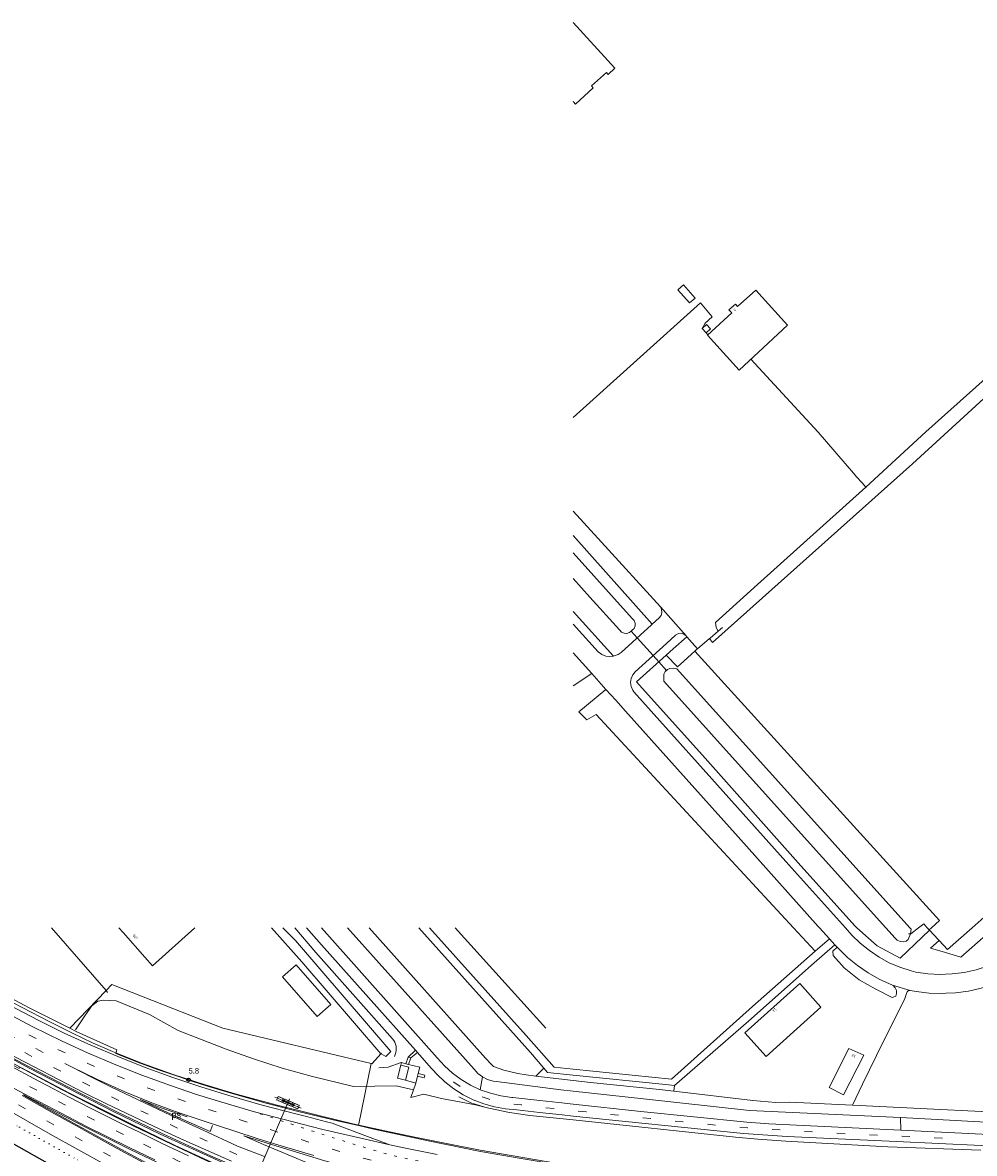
# Model space of a CAD drawing. Header units: metres. Extents: x 83575 to 86200, y 450600 to 453750.
# Tile 91 of 94: x 85096 to 85448, y 453317 to 453735. Entities that reach past the tile are written whole.
import ezdxf
from ezdxf.enums import TextEntityAlignment as Align

# ---------------------------------------------------------------- set-up
doc = ezdxf.new("R2010")
doc.units = ezdxf.units.M
for name, pattern in [('13strp', [4, 1, -3]), ('39strp', [12, 3, -9]), ('bhgrns', [2, 0, -2]), ('CENTER', [2, 1.25, -0.25, 0.25, -0.25]), ('DASHED2', [0.375, 0.25, -0.125])]:
    doc.linetypes.add(name, pattern=pattern)
for name, color, linetype, lineweight in [('bw-bs-portaal', 253, 'Continuous', 18), ('gr-bs-geleiderail', 253, 'geleiderail', 18), ('gw-bs-grondwerklijn', 253, 'Continuous', 18), ('kd-bs-bhgrns', 253, 'bhgrns', 18), ('kd-bs-kadastralegrens', 253, 'Continuous', 18), ('mk-bs-13streep 0.45', 253, '13strp', 18), ('mk-bs-39streep 0.15', 253, '39strp', 18), ('mk-bs-streep 0.15', 253, 'Continuous', 18), ('mk-bs-vlakmark', 253, 'Continuous', 18), ('og-bs-bebouwing', 253, 'Continuous', 18), ('og-bs-huisnummer', 253, 'Continuous', 18), ('og-bs-spoor NS', 253, 'Continuous', 25), ('vh-bs-randverharding', 253, 'Continuous', 18), ('wb-bs-taludbesch', 253, 'Continuous', 18), ('wh-bs-duiker', 253, 'duiker', 18), ('wm-bs-hectometerbord text', 253, 'Continuous', 18)]:
    doc.layers.add(name, color=color, linetype=linetype, lineweight=lineweight)
doc.styles.add('rtw_iso', font='iso-rtw.shx')
doc.styles.add('Styledgn001', font='dgn001.shx')
doc.linetypes.add('duiker', pattern='A,0,-2,[15,RTW.shx,S=1,R=0,X=0,Y=0],-2', length=4)
doc.linetypes.add('geleiderail', pattern='A,2,-1,[175,RTW.shx,S=0.5,R=0,X=0,Y=0],-1', length=4)

# ---------------------------------------------------------------- blocks, each defined once
blk = doc.blocks.new('poer SB40-flat-52')
h = blk.add_hatch()
h.set_pattern_fill('ACET-2D-ANSI31', color=252, angle=336.9284, style=0)
h.set_pattern_definition([(21.9283815, (-85194.4804, -453335.157), (-1.185695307, 2.945293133), [])])
h.paths.add_polyline_path([(-2.01, 0.85), (2.01, -0.85), (2.14, -0.53), (-1.87, 1.18)])
at = {"layer": 'bw-bs-portaal', "linetype": 'CENTER'}
for points in [[(4.9, -1.9), (-4.76, 2.22)], [(-0.6, -1.4), (0.73, 1.73)]]:
    blk.add_lwpolyline(points, dxfattribs=at)
at = {"layer": 'bw-bs-portaal', "linetype": 'DASHED2'}
blk.add_lwpolyline([(-4.12, 1.18), (3.7, -2.15), (4.25, -0.86), (-3.57, 2.47)], close=True, dxfattribs=at)
at = {"layer": 'bw-bs-portaal', "linetype": 'CENTER'}
for points in [[(-2.26, 0.83), (-2.02, 1.38), (-1.29, 1.06), (-1.52, 0.51), (-2.26, 0.83)], [(1.42, -0.74), (1.66, -0.19), (2.39, -0.5), (2.16, -1.06), (1.42, -0.74)]]:
    blk.add_lwpolyline(points, close=True, dxfattribs=at)
at = {"layer": 'bw-bs-portaal', "linetype": 'Continuous'}
blk.add_lwpolyline([(2.01, -0.85), (2.14, -0.53), (-1.87, 1.18), (-2.01, 0.85)], close=True, dxfattribs=at)
blk = doc.blocks.new('dtbattr-r-flat-19')
at = {"layer": 'mk-bs-vlakmark', "style": 'rtw_iso'}
blk.add_attdef('TAG', text='', height=2.5, dxfattribs=at).set_placement((0, 0), align=Align.MIDDLE_CENTER)
blk = doc.blocks.new('HMP1-flat-183')
at = {"color": 253}
blk.add_circle((0, 0), 0.625, dxfattribs=at)

msp = doc.modelspace()

# ---------------------------------------------------------------- linework, layer by layer
at = {"layer": 'bw-bs-portaal', "flags": 128}
msp.add_lwpolyline([(85193.88, 453333.75), (85183.16, 453308.59)], dxfattribs=at)
at = {"layer": 'gr-bs-geleiderail', "flags": 128}
for points in [[(85136.18, 453327.62), (85113.83, 453338.79), (85088.95, 453351.93), (85066.14, 453364.34), (85036.41, 453381.16), (85010.67, 453396.11), (85004.05, 453400)], [(85005.71, 453400.28), (85027.43, 453387.83), (85060.47, 453369.06), (85079.71, 453358.38), (85099.06, 453347.91), (85117.71, 453338.28), (85130.18, 453331.9), (85147.33, 453323.72), (85170.06, 453313.31), (85190.25, 453304.58), (85212.45, 453295.48), (85224.59, 453290.82), (85235.83, 453286.62), (85257.44, 453278.76), (85273.51, 453273.19), (85284.84, 453269.25), (85299.03, 453264.39), (85313.25, 453259.63), (85327.5, 453254.94), (85336.99, 453251.77), (85353.09, 453246.31), (85363.51, 453242.81), (85373.98, 453239.42), (85389.2, 453234.48), (85403.44, 453229.79), (85411.92, 453226.78), (85427.01, 453221.44), (85434.53, 453218.72), (85452.36, 453212.16), (85459.85, 453209.36), (85466.38, 453206.83), (85479.29, 453201.4), (85485.8, 453198.83), (85498.82, 453193.69), (85508.01, 453189.75), (85519.96, 453184.65), (85532.44, 453179.23)], [(85106.28, 453365.27), (85086.22, 453375.68), (85067.78, 453385.73), (85053.86, 453393.61), (85042.54, 453400)], [(85203.02, 453331.28), (85190.48, 453334.44), (85175.03, 453338.6), (85163.53, 453342.04), (85152.12, 453345.74), (85140.81, 453349.76), (85129.68, 453354.24), (85122.32, 453357.39), (85115.1, 453360.83), (85106.28, 453365.27)], [(85136.18, 453327.62), (85152.81, 453319.53), (85166.55, 453313.14), (85179.73, 453307.16), (85194.07, 453300.88), (85204.23, 453296.74), (85215.09, 453292.24), (85226.52, 453287.46), (85237.37, 453283.28), (85247.43, 453279.6), (85260.06, 453274.91), (85269.97, 453271.37), (85287.55, 453265.16), (85300.16, 453260.67), (85317.74, 453254.48), (85332.91, 453249.37), (85346.81, 453244.68), (85364.42, 453238.78), (85379.62, 453233.61), (85398.58, 453227.16), (85413.72, 453221.92), (85432.45, 453215.21), (85453.73, 453207.23), (85473.23, 453199.69)], [(85253.79, 453320.07), (85242.02, 453322.42), (85230.28, 453324.91), (85218.56, 453327.5), (85206.89, 453330.29), (85203.02, 453331.28)], [(85368.12, 453300.52), (85344.43, 453304.35), (85324.71, 453307.71), (85308.94, 453310.36), (85297.1, 453312.34), (85281.34, 453315.1), (85265.57, 453317.82), (85253.79, 453320.07)]]:
    msp.add_lwpolyline(points, dxfattribs=at)
at = {"layer": 'gw-bs-grondwerklijn'}
for p, q in [((85300, 453545), (85329.17, 453512.17)), ((85345.92, 453503.15), (85341.99, 453507.58)), ((85339.59, 453497.43), (85345, 453502.29)), ((85300, 453489.43), (85306.89, 453493.94)), ((85458.09, 453409.41), (85447.46, 453400)), ((85197.06, 453400), (85204.88, 453390.84)), ((85381.38, 453400), (85389.43, 453391.3)), ((85431.57, 453399.25), (85432.4, 453400)), ((85431.75, 453399.04), (85431.57, 453399.25)), ((85204.88, 453390.84), (85233.21, 453358.97)), ((85127.29, 453376.74), (85113.94, 453362.81)), ((85119.39, 453367.38), (85122.03, 453371.13)), ((85122.03, 453371.13), (85124.2, 453372.82)), ((85124.2, 453372.82), (85126.41, 453373.22)), ((85126.41, 453373.22), (85128.59, 453373.05)), ((85128.59, 453373.05), (85130.97, 453373.02)), ((85130.97, 453373.02), (85143.39, 453367.94)), ((85115.95, 453362.23), (85119.39, 453367.38)), ((85143.39, 453367.94), (85153.9, 453362)), ((85171.66, 453355.13), (85153.9, 453362)), ((85233.69, 453358.31), (85233.21, 453358.97)), ((85234.05, 453357.63), (85233.69, 453358.31)), ((85234.33, 453356.91), (85234.05, 453357.63)), ((85234.5, 453356.16), (85234.33, 453356.91)), ((85181.78, 453351.5), (85171.66, 453355.13)), ((85233.91, 453352.42), (85234.22, 453353.12)), ((85234.22, 453353.12), (85234.44, 453353.86)), ((85234.44, 453353.86), (85234.56, 453354.62)), ((85234.58, 453355.39), (85234.5, 453356.16)), ((85234.56, 453354.62), (85234.58, 453355.39)), ((85192.36, 453348.11), (85181.78, 453351.5)), ((85225.32, 453349.83), (85220.66, 453326.84)), ((85228.14, 453348.17), (85231.61, 453348.39)), ((85231.61, 453348.39), (85236.42, 453350.19)), ((85203.06, 453345.11), (85192.36, 453348.11)), ((85218.8, 453341.3), (85203.06, 453345.11)), ((85265.59, 453340.12), (85266.44, 453344.82)), ((85286.1, 453345.16), (85289.16, 453348.09)), ((85286.1, 453345.16), (85300, 453343.5)), ((85218.8, 453341.3), (85234.49, 453341.55)), ((85234.49, 453341.55), (85240.96, 453340.06)), ((85241.8, 453342.57), (85240.01, 453337.19)), ((85337.18, 453339.61), (85337.43, 453341.71)), ((85240.01, 453337.19), (85244.71, 453338.49)), ((85251.27, 453336.82), (85244.71, 453338.49)), ((85263.91, 453334.48), (85251.27, 453336.82)), ((85268.84, 453333.26), (85263.91, 453334.48)), ((85276.38, 453331.74), (85268.84, 453333.26)), ((85283.98, 453330.61), (85276.38, 453331.74)), ((85283.98, 453330.61), (85300, 453328.92)), ((85300, 453328.92), (85359.93, 453322.62)), ((85421.03, 453329.78), (85421.1, 453325.2)), ((85368.18, 453321.77), (85359.93, 453322.62)), ((85378.53, 453321.05), (85368.18, 453321.77)), ((85416.3, 453318.93), (85378.53, 453321.05)), ((85450.66, 453317.75), (85416.3, 453318.93))]:
    msp.add_line(p, q, dxfattribs=at)
for points in [[(85332.23, 453518.59), (85310.44, 453542.52), (85300, 453554.03)], [(85300, 453538.63), (85321.74, 453514.33), (85321.83, 453514.27), (85322.53, 453513.54), (85322.89, 453512.6), (85322.87, 453511.59), (85322.46, 453510.67), (85321.73, 453509.98), (85321.63, 453509.85), (85321.41, 453509.66), (85320.84, 453509.16), (85319.84, 453508.82), (85318.8, 453508.87), (85317.84, 453509.31), (85317.12, 453510.07), (85306.14, 453522.24), (85300, 453529.06)], [(85345, 453502.29), (85345.57, 453502.8), (85345.92, 453503.15)], [(85334.38, 453500.76), (85338.55, 453496.51), (85339.59, 453497.43)], [(85432.4, 453400), (85435.33, 453402.64), (85345, 453502.29)], [(85415.53, 453400), (85368.69, 453451.97), (85333.53, 453491.11), (85333.42, 453493.68), (85334.03, 453494.76), (85334.86, 453495.52), (85335.72, 453495.83), (85337.03, 453495.95), (85338.3, 453495.67), (85424.36, 453400)], [(85312.09, 453488.13), (85302.08, 453479.78), (85304.98, 453476.81), (85308.44, 453478.83), (85381.38, 453400)], [(85192.65, 453400), (85197.3, 453395.28), (85232.61, 453354.21), (85230.73, 453352.41), (85228.93, 453353.32), (85228.89, 453353.36)], [(85300, 453339.58), (85295.41, 453340.07), (85271.66, 453343.09), (85270.4, 453343.26), (85268.35, 453343.85), (85266.44, 453344.82), (85264.74, 453346.13), (85263.32, 453347.72), (85216.54, 453400)], [(85224.49, 453400), (85267.58, 453351.72), (85269.63, 453349.5), (85270.54, 453348.71), (85274.33, 453347.39), (85279.48, 453346.15), (85282.56, 453345.58), (85286.1, 453345.16)], [(85424.36, 453400), (85424.88, 453399.42), (85424.63, 453397.76), (85423.86, 453395.61), (85423.06, 453395.08), (85421.96, 453394.78), (85420.82, 453394.88), (85419.79, 453395.36), (85418.98, 453396.17), (85415.53, 453400)], [(85447.46, 453400), (85438.3, 453391.89), (85435.24, 453395.23)], [(85397.51, 453392.83), (85395.93, 453391.35), (85396.02, 453389.69), (85400.18, 453385.19), (85405.71, 453380.75), (85411.84, 453377.32), (85417.84, 453374.15), (85419.2, 453374.65), (85419.53, 453375.71), (85419.47, 453376.81), (85419.02, 453377.83), (85418.24, 453378.62), (85417.97, 453378.79)], [(85228.89, 453353.36), (85225.64, 453349.75), (85225.32, 453349.83), (85170.44, 453362.82), (85129.46, 453379.02), (85127.29, 453376.74)], [(85424.57, 453376.82), (85423.93, 453376.75), (85423.46, 453376.33), (85423.35, 453376.04), (85422.46, 453373.48), (85414.65, 453358.03)], [(85414.65, 453358.03), (85406.95, 453342.1), (85403.21, 453334.41)], [(85300, 453343.5), (85306.31, 453342.75), (85331.83, 453340.24), (85337.18, 453339.61)], [(85365.14, 453332.48), (85326.02, 453336.79), (85300, 453339.58)], [(85403.21, 453334.41), (85478.48, 453330.75), (85488, 453330.09), (85504.09, 453330.55), (85557.78, 453334.5), (85569.24, 453336.2), (85575.05, 453337.75), (85579.27, 453338.97)], [(85555, 453330.54), (85535.47, 453328.47), (85525.56, 453327.61), (85512.97, 453326.87), (85500.35, 453326.53), (85483.83, 453326.83), (85463.91, 453327.55), (85421.03, 453329.78), (85365.14, 453332.48)]]:
    msp.add_lwpolyline(points, dxfattribs=at)
at = {"layer": 'kd-bs-bhgrns'}
msp.add_lwpolyline([(84968.18, 453400), (84980.52, 453392.72), (85007.44, 453377.03), (85033.37, 453361.9), (85058.86, 453347.12), (85076.07, 453337.12), (85095.29, 453326.22), (85116.66, 453314.2), (85138.3, 453302.16), (85158.4, 453291.15), (85173.79, 453282.82), (85174.97, 453282.21)], dxfattribs=at)
at = {"layer": 'kd-bs-kadastralegrens'}
for p, q in [((85349.72, 453619.22), (85349.12, 453619.89)), ((85408.3, 453562.59), (85408.11, 453562.83)), ((85355.13, 453510.99), (85353.51, 453509.61)), ((85345.92, 453503.15), (85350.33, 453506.9)), ((85127.29, 453376.74), (85107.17, 453400)), ((85289.8, 453362.88), (85256.32, 453400)), ((85424.82, 453397.76), (85427.68, 453400)), ((85427.68, 453400), (85429.54, 453401.46)), ((85429.54, 453401.46), (85430.88, 453400)), ((85430.88, 453400), (85431.57, 453399.25)), ((85423.94, 453397.76), (85424.63, 453397.76)), ((85424.63, 453397.76), (85424.82, 453397.76)), ((85127.29, 453376.74), (85127.83, 453376.11)), ((85229.11, 453353.61), (85228.89, 453353.36)), ((85225.64, 453349.75), (85225.56, 453349.67)), ((85262.15, 453335.25), (85257.66, 453337.47)), ((85266.92, 453333.72), (85262.15, 453335.25))]:
    msp.add_line(p, q, dxfattribs=at)
for points in [[(85347.62, 453621.56), (85347.61, 453621.56), (85348.82, 453623.5), (85351.4, 453625.88), (85347, 453631.06), (85300, 453588.68)], [(85403.56, 453568.07), (85390.52, 453583.16), (85387.52, 453586.44), (85365.63, 453610.24)], [(85408.11, 453562.83), (85406.77, 453564.53), (85404.72, 453566.73), (85403.56, 453568.07)], [(85353.51, 453509.61), (85350.55, 453507.09), (85350.33, 453506.9)], [(85188.48, 453400), (85199.69, 453387.44), (85228.89, 453353.36)], [(85403.21, 453334.41), (85380.04, 453335.53), (85374.91, 453335.41), (85366.37, 453336.15), (85337.18, 453339.61)]]:
    msp.add_lwpolyline(points, dxfattribs=at)
at = {"layer": 'mk-bs-13streep 0.45', "flags": 128}
msp.add_lwpolyline([(85345.08, 453295.93), (85329.26, 453298.37), (85313.48, 453300.96), (85297.7, 453303.62), (85277.99, 453307.03), (85266.18, 453309.16), (85254.4, 453311.41), (85246.55, 453312.96), (85238.71, 453314.56), (85234.81, 453315.45), (85230.92, 453316.4), (85227.08, 453317.51), (85219.41, 453319.79), (85211.78, 453322.19), (85200.36, 453325.87), (85192.77, 453328.38), (85184.23, 453331.24)], dxfattribs=at)
at = {"layer": 'mk-bs-39streep 0.15', "flags": 128}
for points in [[(85128.97, 453315.49), (85115.01, 453323.14), (85103.63, 453329.55), (85083.85, 453340.78), (85073.57, 453346.69), (85055.76, 453356.95), (85043.53, 453364), (85026.09, 453374.08), (85003.4, 453387.18), (84983.24, 453399.03), (84981.6, 453400)], [(85133.75, 453323.54), (85120.98, 453329.87), (85107.86, 453336.66), (85097.48, 453342.15), (85088.67, 453346.85), (85079.6, 453351.84), (85069.11, 453357.8), (85058.82, 453363.75), (85048.91, 453369.46), (85038.25, 453375.59), (85027.96, 453381.5), (85017.64, 453387.45), (85008.22, 453392.96), (84996.99, 453399.48), (84996.1, 453400)], [(85685.05, 453106.58), (85674.67, 453112.6), (85664.26, 453118.57), (85653.83, 453124.51), (85643.37, 453130.39), (85632.86, 453136.17), (85622.23, 453141.74), (85611.55, 453147.21), (85600.81, 453152.58), (85590.05, 453157.88), (85579.26, 453163.12), (85568.44, 453168.32), (85557.59, 453173.45), (85546.7, 453178.49), (85535.77, 453183.43), (85524.78, 453188.25), (85513.77, 453193.03), (85502.74, 453197.76), (85491.65, 453202.35), (85480.53, 453206.86), (85469.37, 453211.25), (85458.16, 453215.56), (85446.93, 453219.78), (85435.67, 453223.93), (85424.37, 453227.97), (85413.03, 453231.9), (85401.7, 453235.83), (85390.33, 453239.67), (85378.96, 453243.52), (85367.58, 453247.31), (85356.17, 453251.03), (85344.78, 453254.81), (85333.37, 453258.53), (85321.99, 453262.33), (85310.58, 453266.05), (85299.21, 453269.9), (85287.85, 453273.75), (85276.52, 453277.7), (85265.2, 453281.68), (85253.87, 453285.65), (85242.58, 453289.72), (85231.32, 453293.86), (85220.1, 453298.11), (85208.9, 453302.42), (85197.73, 453306.8), (85186.68, 453311.48), (85175.65, 453316.2), (85164.67, 453321.05), (85153.71, 453325.94), (85142.84, 453331.02), (85132, 453336.17), (85121.24, 453341.48), (85110.54, 453346.91), (85099.89, 453352.44), (85089.27, 453358.03), (85078.7, 453363.7), (85068.16, 453369.45), (85057.67, 453375.27), (85047.21, 453381.14), (85036.77, 453387.07), (85026.37, 453393.05), (85015.97, 453399.04), (85014.32, 453400)], [(85114.71, 453348.43), (85104.04, 453353.92), (85093.4, 453359.47), (85082.84, 453365.15), (85072.28, 453370.86), (85061.79, 453376.69), (85051.31, 453382.52), (85040.86, 453388.43), (85030.47, 453394.43), (85020.84, 453400)], [(85480.52, 453252.04), (85470.03, 453257.79), (85459.23, 453263.02), (85448.22, 453267.79), (85436.98, 453271.97), (85433.6, 453273.21), (85422.11, 453276.67), (85410.49, 453279.68), (85398.79, 453282.34), (85387.04, 453284.78), (85375.26, 453287.04), (85363.43, 453289.06), (85351.58, 453290.96), (85339.73, 453292.84), (85327.88, 453294.72), (85316.03, 453296.66), (85304.2, 453298.63), (85292.37, 453300.64), (85280.54, 453302.69), (85268.73, 453304.8), (85256.94, 453307.02), (85245.18, 453309.41), (85233.46, 453312.01), (85221.84, 453314.97), (85210.3, 453318.26), (85198.84, 453321.83), (85187.43, 453325.53), (85176.01, 453329.24), (85164.62, 453333.01), (85153.28, 453336.93), (85142, 453341.01), (85130.82, 453345.38), (85119.79, 453350.1), (85108.94, 453355.23), (85098.24, 453360.66), (85087.65, 453366.3), (85077.09, 453372), (85066.56, 453377.76), (85056.08, 453383.61), (85045.63, 453389.49), (85035.21, 453395.46), (85027.36, 453400)], [(85436.44, 453322.24), (85418.45, 453323.02), (85403.37, 453323.69), (85382.35, 453324.88), (85373.42, 453325.41), (85364.42, 453326), (85352.6, 453327.05), (85340.55, 453328.24), (85328.6, 453329.44), (85316.69, 453330.65), (85304.8, 453331.92), (85289.86, 453333.44), (85283.9, 453334.09), (85280.79, 453334.49), (85278.01, 453334.81), (85275, 453335.31), (85272.02, 453335.91), (85268.93, 453336.58), (85266.29, 453337.42), (85263.56, 453338.35), (85260.79, 453339.8), (85258.29, 453341.23), (85255.9, 453342.96), (85253.6, 453344.96), (85251.45, 453347.02)], [(85836.78, 452994.32), (85820.93, 453004.61), (85803.14, 453016.04), (85780.87, 453030.37), (85760.58, 453043.3), (85742.88, 453054.53), (85720.17, 453068.6), (85701.8, 453079.87), (85658.39, 453105.41), (85598, 453137.9), (85563.3, 453155.01), (85541.71, 453165.12), (85522.76, 453173.67), (85508.99, 453179.64), (85498.45, 453184.11), (85476.3, 453193.26), (85469.89, 453195.77), (85453.86, 453201.94), (85433.46, 453209.59), (85422, 453213.76), (85410.51, 453217.8), (85401.8, 453220.89), (85390.84, 453224.7), (85376.85, 453229.47), (85365.71, 453233.2), (85354.21, 453237.03), (85342.83, 453240.82), (85331.28, 453244.67), (85322.66, 453247.55), (85308.35, 453252.45), (85299.65, 453255.47), (85286.01, 453260.27), (85273.96, 453264.58), (85262.7, 453268.69), (85251.23, 453272.89), (85239.93, 453277.13), (85228.51, 453281.54), (85217.39, 453286), (85206.17, 453290.58), (85195.01, 453295.27), (85185.76, 453299.28), (85175.54, 453303.82), (85162.27, 453309.89), (85153.6, 453313.97), (85142.65, 453319.22), (85133.75, 453323.54)]]:
    msp.add_lwpolyline(points, dxfattribs=at)
at = {"layer": 'mk-bs-streep 0.15', "flags": 128}
for points in [[(84975.01, 453400), (84982.44, 453395.61), (84996.65, 453387.21), (85014.93, 453376.57), (85035.3, 453364.75), (85058.95, 453351), (85078.79, 453339.52), (85106.61, 453323.73), (85127.12, 453312.38)], [(85002.24, 453400), (85011.91, 453394.38), (85022.57, 453388.24), (85035.31, 453380.89), (85049.03, 453372.98), (85059.26, 453367.14), (85068.04, 453362.13), (85079.89, 453355.52), (85090.43, 453349.66), (85102.42, 453343.29), (85107.85, 453340.39), (85113.36, 453337.53), (85121.78, 453333.22), (85132.37, 453327.92), (85135.45, 453326.41)], [(85100.02, 453363.45), (85090.92, 453368.25), (85079.97, 453374.16), (85070.88, 453379.14), (85060.04, 453385.15), (85050.96, 453390.24), (85040.17, 453396.41), (85033.97, 453400)], [(85232.2, 453319.76), (85221.93, 453323.58), (85210.86, 453327.68), (85208.81, 453328.29), (85201.36, 453330.17), (85197.4, 453331.17), (85185.03, 453334.39), (85172.61, 453337.95), (85162.26, 453341.19), (85151.99, 453344.65), (85141.77, 453348.38), (85131.64, 453352.34), (85121.64, 453356.56), (85111.85, 453361.04), (85102.13, 453365.86), (85091.63, 453371.39), (85082.06, 453376.54), (85071.6, 453382.24), (85062.19, 453387.49), (85051.88, 453393.28), (85042.43, 453398.67), (85040.11, 453400)], [(85249.66, 453316.1), (85238.55, 453318.41), (85232.2, 453319.76), (85221.51, 453322.15), (85207.45, 453325.45), (85199.81, 453327.34), (85196.43, 453328.18), (85182.19, 453331.93), (85172.58, 453334.72), (85160.78, 453338.4), (85151.07, 453341.68), (85140.47, 453345.53), (85130.91, 453349.32), (85120.42, 453353.77), (85111.09, 453358), (85100.02, 453363.45)], [(85070.26, 453353.38), (85080.37, 453347.63), (85091.9, 453341.29), (85096.79, 453338.68)], [(85173.66, 453313.69), (85156.08, 453321.43), (85147.21, 453325.47), (85127.42, 453334.87), (85118.98, 453339.12), (85109.9, 453343.74), (85100.44, 453348.66), (85090.73, 453353.72)], [(85185.89, 453315.4), (85175.83, 453319.24), (85163.19, 453325.19), (85153.66, 453329.49), (85129.32, 453341.02), (85121.85, 453344.78), (85114.71, 453348.43)], [(85204.08, 453315.75), (85194.93, 453318.48), (85193.64, 453318.86), (85183.93, 453321.85), (85174.47, 453324.88), (85164.29, 453328.22), (85153.92, 453331.69), (85144.2, 453335.28), (85134.2, 453339.34), (85124.18, 453343.87), (85114.71, 453348.43)], [(85096.23, 453338), (85107.09, 453331.84), (85117.26, 453326.24), (85126.47, 453321.08), (85134.14, 453316.91), (85141.51, 453312.93), (85149.92, 453308.45), (85158.2, 453304.07), (85170.35, 453297.93), (85179.83, 453293.2), (85187.63, 453289.36), (85194.78, 453285.9), (85200.97, 453282.86), (85208.91, 453279.02), (85217.4, 453274.9), (85224.42, 453271.54), (85230.82, 453268.45), (85235.73, 453266.16), (85239.85, 453264.22), (85247.23, 453260.73)], [(85096.79, 453338.68), (85110.88, 453331.32), (85120.1, 453326.56), (85135.83, 453318.74), (85145.26, 453314.19)], [(85135.45, 453326.41), (85139.34, 453324.48), (85148.02, 453320.25), (85157.79, 453315.62)]]:
    msp.add_lwpolyline(points, dxfattribs=at)
at = {"layer": 'mk-bs-vlakmark', "flags": 128}
for points in [[(85180.65, 453297.34), (85179.23, 453293.91), (85169.15, 453298.96), (85156.82, 453305.3), (85144.7, 453311.68), (85134.34, 453317.26), (85123.96, 453322.96), (85115.49, 453327.66), (85105.48, 453333.15), (85096.75, 453338.1), (85096.84, 453338.27), (85108.74, 453331.96), (85120.63, 453325.78), (85128.81, 453321.68), (85136.24, 453318.03), (85143.74, 453314.4), (85153.76, 453309.7), (85161.61, 453306.03), (85167.27, 453303.44), (85173.67, 453300.49)], [(85166.6, 453326.92), (85165.79, 453324.6), (85156.76, 453328.64), (85147.02, 453333.09), (85139.86, 453336.45), (85147.27, 453333.58), (85157.26, 453330.03)]]:
    msp.add_lwpolyline(points, dxfattribs=at)
at = {"layer": 'og-bs-bebouwing'}
for p, q in [((85236.25, 453349.19), (85239.18, 453348.45)), ((85239.18, 453348.45), (85237.92, 453343.6)), ((85238.09, 453349.72), (85239.08, 453349.46)), ((85242.68, 453346.11), (85242.43, 453345.09))]:
    msp.add_line(p, q, dxfattribs=at)
for points in [[(85300, 453734.62), (85315.39, 453717.76), (85312.9, 453715.48), (85312.24, 453716.22), (85306.73, 453711.19), (85307.4, 453710.45), (85300.87, 453704.5), (85300, 453705.46)], [(85340.77, 453637.67), (85345.03, 453632.79), (85342.94, 453630.97), (85338.68, 453635.85), (85340.77, 453637.67)], [(85379.15, 453622.8), (85361.27, 453606.19), (85349.6, 453619.11), (85358.57, 453627.27), (85357.52, 453628.41), (85359.95, 453630.59), (85360.75, 453629.62), (85367.48, 453635.71), (85379.15, 453622.8)], [(85349.26, 453623.04), (85350.76, 453621.38), (85349.12, 453619.89), (85347.62, 453621.56), (85349.26, 453623.04)], [(85160.16, 453400), (85144.51, 453385.93), (85141.64, 453389.16), (85133.59, 453398.2), (85131.99, 453400)], [(85197.52, 453386.23), (85210.36, 453371.59), (85205.28, 453367.2), (85192.5, 453381.78), (85197.52, 453386.23)], [(85391.57, 453370.67), (85371.3, 453352.4), (85363.46, 453361.1), (85383.73, 453379.37), (85391.57, 453370.67)], [(85407.4, 453352.9), (85399.94, 453338.23), (85394.57, 453340.96), (85401.88, 453355.33), (85407.4, 453352.9)], [(85237.92, 453343.6), (85235, 453344.36), (85236.25, 453349.19)], [(85236.25, 453349.19), (85236.49, 453350.13), (85238.09, 453349.72)], [(85239.08, 453349.46), (85243.26, 453348.4), (85242.68, 453346.11)], [(85242.43, 453345.09), (85241.78, 453342.56), (85237.92, 453343.6)]]:
    msp.add_lwpolyline(points, dxfattribs=at)
at = {"layer": 'og-bs-spoor NS'}
msp.add_line((85088.51, 453322.72), (85110.04, 453310.45), dxfattribs=at)
at = {"layer": 'vh-bs-randverharding'}
for p, q in [((85300, 453516.96), (85314.9, 453500.43)), ((85341.7, 453507.9), (85332.23, 453518.59)), ((85341.99, 453507.58), (85341.7, 453507.9)), ((85306.89, 453493.94), (85300, 453501.65)), ((85334.38, 453500.76), (85323.38, 453490.96)), ((85312.09, 453488.13), (85306.89, 453493.94)), ((85315.7, 453484.09), (85312.09, 453488.13)), ((85394.69, 453395.94), (85391.01, 453400)), ((85389.43, 453391.3), (85394.69, 453395.94)), ((85396.74, 453393.68), (85394.69, 453395.94)), ((85396.74, 453393.68), (85397.51, 453392.83)), ((85417.97, 453378.79), (85424.57, 453376.82)), ((85238.94, 453352.19), (85241.64, 453354.73)), ((85242.41, 453353.89), (85239.93, 453351.88)), ((85242.41, 453353.89), (85241.64, 453354.73)), ((85238.09, 453349.72), (85238.94, 453352.19)), ((85239.93, 453351.88), (85238.94, 453352.19)), ((85239.93, 453351.88), (85239.08, 453349.46)), ((85242.68, 453346.11), (85245.11, 453345.49))]:
    msp.add_line(p, q, dxfattribs=at)
for points in [[(85329.17, 453512.17), (85331.8, 453514.51), (85332.46, 453515.43), (85332.76, 453516.52), (85332.66, 453517.64), (85332.23, 453518.59)], [(85300, 453512.2), (85309.24, 453501.96), (85310.51, 453501.03), (85311.98, 453500.45), (85313.54, 453500.25), (85314.9, 453500.43)], [(85314.9, 453500.43), (85315.11, 453500.46), (85316.57, 453501.04), (85317.66, 453501.81), (85328.9, 453511.94), (85329.17, 453512.17)], [(85341.7, 453507.9), (85340.91, 453508.55), (85339.93, 453508.85), (85338.9, 453508.76), (85337.99, 453508.28), (85337.84, 453508.16), (85334.46, 453505.09), (85322.9, 453494.63), (85321.97, 453493.48), (85321.39, 453492.13), (85321.19, 453490.66), (85321.39, 453489.2), (85321.39, 453489.18)], [(85341.99, 453507.58), (85336.95, 453503.05), (85334.38, 453500.76)], [(85323.38, 453490.96), (85348.72, 453462.69), (85384.16, 453422.87), (85404.21, 453400.6), (85404.88, 453400)], [(85321.39, 453489.18), (85321.97, 453487.84), (85322.38, 453487.25), (85345.96, 453461), (85381.83, 453420.9), (85400.58, 453400)], [(85391.01, 453400), (85390.57, 453400.48), (85360.95, 453433.66), (85319.31, 453480.05), (85315.7, 453484.09)], [(85113.94, 453362.81), (85098.92, 453370.35), (85080.52, 453380.11), (85062.99, 453389.89), (85047.73, 453398.54), (85045.17, 453400)], [(85241.64, 453354.73), (85206.96, 453393.71), (85201.39, 453400)], [(85206.87, 453400), (85249.67, 453351.95), (85252.35, 453348.97), (85255.31, 453346.27), (85258.53, 453343.89), (85261.96, 453341.83), (85265.59, 453340.12), (85269.37, 453338.79), (85273.26, 453337.84), (85277.23, 453337.28), (85277.65, 453337.24), (85287.7, 453336.15)], [(85289.16, 453348.09), (85284.19, 453353.88), (85242.93, 453400)], [(85246.82, 453400), (85282.54, 453360.13), (85292.91, 453348.45), (85300, 453347.72)], [(85400.58, 453400), (85403.02, 453397.28), (85406.1, 453394.26), (85409.45, 453391.53), (85413.03, 453389.13), (85416.82, 453387.07), (85420.78, 453385.37), (85424.88, 453384.04), (85426.66, 453383.59), (85431.1, 453382.96), (85435.58, 453382.73), (85437.66, 453382.81)], [(85404.88, 453400), (85412.39, 453393.3), (85420.87, 453388.74), (85431.75, 453399.04)], [(85435.24, 453395.23), (85434.98, 453395.52), (85431.75, 453399.04)], [(85437.62, 453390.79), (85443.32, 453389.15), (85455.54, 453400)], [(85435.24, 453395.23), (85432.08, 453392.39), (85437.62, 453390.79)], [(85300, 453347.72), (85336.27, 453343.96), (85366.28, 453370.93), (85389.43, 453391.3)], [(85337.43, 453341.71), (85364.74, 453365.44), (85389.01, 453387.02), (85396.74, 453393.68)], [(85417.97, 453378.79), (85413.09, 453380.99), (85408.97, 453383.32), (85405.07, 453386), (85401.41, 453388.99), (85398.01, 453392.28), (85397.67, 453392.65), (85397.51, 453392.83)], [(85437.66, 453382.81), (85440.07, 453382.9), (85444.52, 453383.47), (85448.9, 453384.43), (85453.18, 453385.77), (85455.06, 453386.5), (85456.98, 453387.43)], [(85212.77, 453296.03), (85201.21, 453300.66), (85186.63, 453306.74), (85165.89, 453315.68), (85148.32, 453323.8), (85131, 453332.09), (85113.62, 453340.93), (85098.32, 453348.85), (85084.14, 453356.34), (85070.12, 453363.97), (85053.18, 453373.48), (85037.52, 453382.46)], [(85472.9, 453382.93), (85470.15, 453383.36), (85468.4, 453383.7), (85466.63, 453383.64), (85465.94, 453383.51), (85459.92, 453380.82), (85455.43, 453379.03), (85450.81, 453377.61), (85446.08, 453376.58), (85441.29, 453375.94), (85437.69, 453375.76)], [(85036.69, 453380.8), (85055.7, 453370.02), (85068.89, 453362.27), (85080.04, 453356.02), (85095.2, 453347.97), (85095.39, 453348.4), (85110.77, 453340.14), (85125.95, 453332.46), (85137.3, 453326.74)], [(85437.69, 453375.76), (85436.46, 453375.7), (85431.62, 453375.86), (85426.82, 453376.42), (85424.57, 453376.82)], [(85113.94, 453362.81), (85116.29, 453361.63), (85131.29, 453354.89), (85130.92, 453353.44), (85138.91, 453350.3), (85146.36, 453347.57)], [(85287.51, 453331.72), (85279.12, 453332.63), (85274.99, 453332.98), (85270.91, 453333.72), (85266.91, 453334.85), (85263.05, 453336.36), (85259.35, 453338.23), (85255.84, 453340.45), (85252.57, 453343), (85249.55, 453345.85), (85248.13, 453347.42), (85247.51, 453348.13), (85242.41, 453353.89)], [(85146.36, 453347.57), (85153.67, 453345.06), (85159.38, 453343.12), (85164.74, 453341.43), (85172.68, 453339.07), (85186, 453335.29), (85198.81, 453331.92), (85213.35, 453328.49), (85220.66, 453326.84)], [(85245.11, 453345.49), (85244.88, 453344.55), (85242.43, 453345.09)], [(85300, 453345.52), (85290.53, 453346.5), (85289.16, 453348.09)], [(85337.43, 453341.71), (85334.15, 453341.98), (85300, 453345.52)], [(85287.7, 453336.15), (85294.62, 453335.4), (85300, 453334.81)], [(85300, 453330.38), (85295.93, 453330.79), (85287.51, 453331.72)], [(85300, 453334.81), (85324.94, 453332.07), (85364.21, 453328.09), (85372.25, 453327.45), (85421.1, 453325.2)], [(85419.45, 453320.96), (85379.07, 453322.77), (85362.97, 453323.95), (85360.43, 453324.17), (85300, 453330.38)], [(85137.3, 453326.74), (85151.69, 453319.85), (85163.79, 453314.17), (85179.89, 453306.92), (85192.53, 453301.32), (85211.16, 453293.53), (85211.81, 453293.27)], [(85220.66, 453326.84), (85226.25, 453325.58), (85246.3, 453321.16), (85265.74, 453317.31), (85280.76, 453314.71), (85300, 453311.49)], [(85421.1, 453325.2), (85463.58, 453323.07), (85480.79, 453322.39), (85498.01, 453322.11), (85500.44, 453322.1), (85511.61, 453322.38)], [(85217.52, 453311.32), (85213.33, 453312.34), (85206.88, 453314.23), (85198.51, 453316.76), (85190.1, 453319.35), (85178.23, 453323.1), (85185.54, 453319.91), (85201.37, 453313.25), (85216.67, 453307.16)], [(85511.72, 453318.18), (85507.82, 453318), (85501.59, 453317.83), (85488.25, 453317.94), (85481.63, 453318.15), (85450.8, 453319.54), (85419.45, 453320.96)]]:
    msp.add_lwpolyline(points, dxfattribs=at)
at = {"layer": 'wb-bs-taludbesch'}
for points in [[(85350.33, 453506.9), (85351.46, 453505.41), (85425.42, 453571.49), (85488.26, 453629.03)], [(85485.45, 453632.37), (85470.76, 453619.5), (85430.39, 453583.27), (85408.11, 453562.83)], [(85408.11, 453562.83), (85368.07, 453526.94), (85352.53, 453512.89), (85352.79, 453510.96), (85353.51, 453509.61)]]:
    msp.add_lwpolyline(points, dxfattribs=at)
at = {"layer": 'wh-bs-duiker'}
for p, q in [((85321.35, 453509.73), (85321.41, 453509.66)), ((85321.41, 453509.66), (85323.63, 453507.19)), ((85323.63, 453507.19), (85329.51, 453500.62)), ((85329.51, 453500.62), (85331.6, 453498.29)), ((85331.6, 453498.29), (85334.43, 453495.13)), ((85334.43, 453495.13), (85334.58, 453494.96))]:
    msp.add_line(p, q, dxfattribs=at)

# ---------------------------------------------------------------- block references
for name, p in [('HMP1-flat-183', (85157.82, 453343.79)), ('poer SB40-flat-52', (85194.48, 453335.16))]:
    msp.add_blockref(name, p)
msp.add_blockref('dtbattr-r-flat-19', (85153.23, 453330.86)).add_auto_attribs({'TAG': 'ps'})

# ---------------------------------------------------------------- texts
at = {"layer": 'og-bs-huisnummer', "style": 'Styledgn001'}
for s, rotation, p in [('2', 222.1027, (85359.39, 453628.81)), ('61f', 311.8281, (85137.65, 453396.36)), ('11', 220.2162, (85374.07, 453369.9)), ('13', 156.1657, (85403.88, 453353.08))]:
    msp.add_text(s, height=1, rotation=rotation, dxfattribs=at).set_placement(p, align=Align.CENTER)
at = {"layer": 'wm-bs-hectometerbord text', "style": 'rtw_iso'}
msp.add_text('5.8', height=2, dxfattribs=at).set_placement((85157.82, 453345.48), align=Align.BOTTOM_LEFT)

doc.saveas('drawing.dxf')
